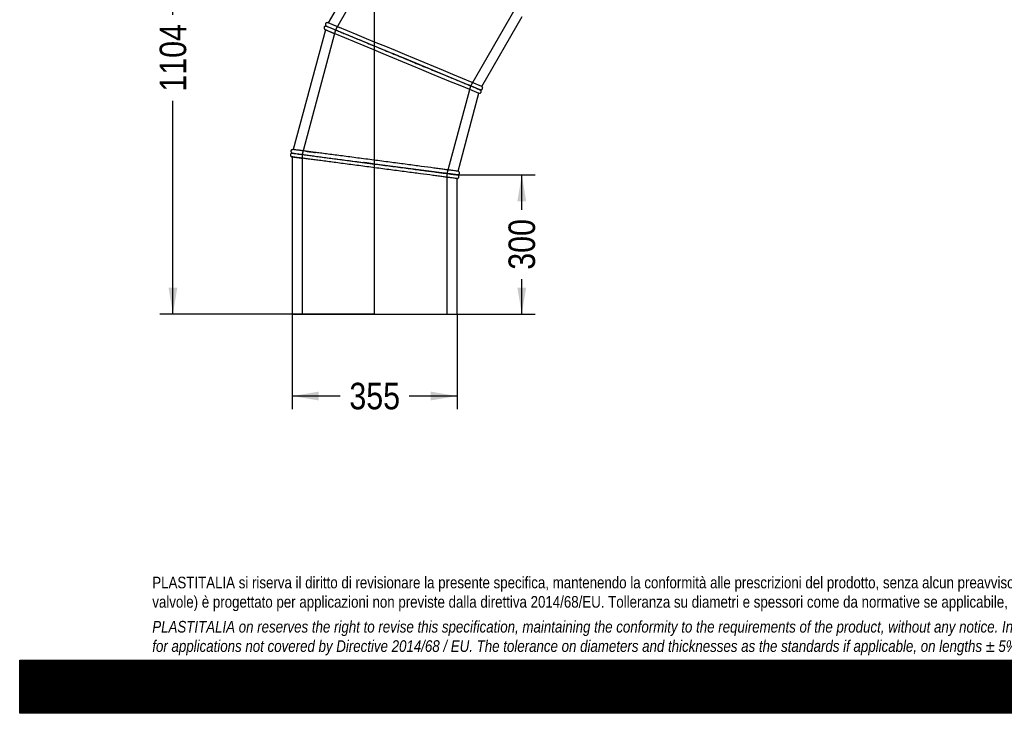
# Model space of a CAD drawing. Header units: millimetres. Extents: x 0 to 4243, y 0 to 3000.
# Tile 1 of 4: x 0 to 2121, y 0 to 1495. Entities that reach past the tile are written whole.
import ezdxf
from ezdxf.enums import TextEntityAlignment as Align
from ezdxf.lldxf.tags import DXFTag

# ---------------------------------------------------------------- set-up
doc = ezdxf.new("R2010")
doc.units = ezdxf.units.MM
doc.header["$LTSCALE"] = 14.285714
for name, color, linetype in [('Default', 7, 'Continuous'), ('DV1_Default', 7, 'Continuous'), ('TUBO_X_GOMITO_90', 7, 'Continuous')]:
    doc.layers.add(name, color=color, linetype=linetype)
doc.styles.add('SEACAD_Arial_Narrow', font='ARIALN.TTF')
tags = doc.linetypes.add('HIDDEN2', pattern=[4.7625, 3.175, -1.5875]).pattern_tags.tags
tags[6:7] = [DXFTag(74, 4), DXFTag(75, 0), DXFTag(340, '0'), DXFTag(46, 0.0), DXFTag(50, 0.0), DXFTag(44, 0.0), DXFTag(45, 0.0)]
tags[4:5] = [DXFTag(74, 4), DXFTag(75, 0), DXFTag(340, '0'), DXFTag(46, 0.0), DXFTag(50, 0.0), DXFTag(44, 0.0), DXFTag(45, 0.0)]
tags = doc.linetypes.add('PHANTOM2', pattern=[31.75, 15.875, -3.175, 3.175, -3.175, 3.175, -3.175]).pattern_tags.tags
tags[14:15] = [DXFTag(74, 4), DXFTag(75, 0), DXFTag(340, '0'), DXFTag(46, 0.0), DXFTag(50, 0.0), DXFTag(44, 0.0), DXFTag(45, 0.0)]
tags[12:13] = [DXFTag(74, 4), DXFTag(75, 0), DXFTag(340, '0'), DXFTag(46, 0.0), DXFTag(50, 0.0), DXFTag(44, 0.0), DXFTag(45, 0.0)]
tags[10:11] = [DXFTag(74, 4), DXFTag(75, 0), DXFTag(340, '0'), DXFTag(46, 0.0), DXFTag(50, 0.0), DXFTag(44, 0.0), DXFTag(45, 0.0)]
tags[8:9] = [DXFTag(74, 4), DXFTag(75, 0), DXFTag(340, '0'), DXFTag(46, 0.0), DXFTag(50, 0.0), DXFTag(44, 0.0), DXFTag(45, 0.0)]
tags[6:7] = [DXFTag(74, 4), DXFTag(75, 0), DXFTag(340, '0'), DXFTag(46, 0.0), DXFTag(50, 0.0), DXFTag(44, 0.0), DXFTag(45, 0.0)]
tags[4:5] = [DXFTag(74, 4), DXFTag(75, 0), DXFTag(340, '0'), DXFTag(46, 0.0), DXFTag(50, 0.0), DXFTag(44, 0.0), DXFTag(45, 0.0)]
doc.dimstyles.new('Plastitalia', dxfattribs={"dimtxt": 57.142857, "dimasz": 57.142857, "dimexe": 28.571429, "dimexo": 0, "dimgap": 14.285714, "dimtad": 0, "dimdec": 0, "dimtxsty": 'SEACAD_Arial_Narrow', "dimblk1": '_SE_FILLED', "dimblk2": '_SE_FILLED', "dimsah": 1, "dimcen": 28.571429, "dimadec": 0, "dimazin": 0, "dimtfac": 0.8, "dimtdec": 1, "dimtmove": 0, "dimatfit": 3, "dimfxl": 1, "dimtolj": 1, "dimarcsym": 0})

# ---------------------------------------------------------------- blocks, each defined once
blk = doc.blocks.new('SE')
at = {"layer": 'DV1_Default', "color": 7, "linetype": 'PHANTOM2'}
blk.add_line((764.8, 860.3), (764.8, 1964.4), dxfattribs=at)
at = {"layer": 'TUBO_X_GOMITO_90', "color": 7, "linetype": 'Continuous'}
for p, q in [((798.4, 1719.4), (664.7, 1487.8)), ((995.5, 1350.8), (1082.5, 1501.4)), ((658.6, 1473.1), (589.4, 1214.8)), ((659.8, 1481), (660.7, 1480.8)), ((660.7, 1480.9), (660, 1481.5)), ((660.7, 1480.9), (826.4, 1412.2)), ((660.7, 1480.9), (660.7, 1480.8)), ((660.7, 1480.9), (826.4, 1412.2)), ((660.7, 1480.9), (660.7, 1480.9)), ((826.4, 1412.2), (826.4, 1412.2)), ((991.5, 1343.8), (826.4, 1412.2)), ((826.4, 1412.2), (826.4, 1412.2)), ((991.5, 1343.8), (826.4, 1412.2)), ((991.5, 1343.8), (991.5, 1343.9)), ((991.5, 1343.8), (991.5, 1343.8)), ((995.5, 1350.8), (996.3, 1350.2)), ((944.4, 1168.1), (989.4, 1336.1)), ((990.4, 1335.9), (989.4, 1336.1)), ((586.4, 1206.9), (587.4, 1207)), ((587.4, 1207.1), (586.5, 1207.4)), ((587.3, 1207.1), (587.3, 1207)), ((587.3, 1207), (765.1, 1183.6)), ((587.3, 1207), (587.3, 1207)), ((587.3, 1207), (765.1, 1183.6)), ((587.3, 1199), (587.3, 860.3)), ((765.1, 1183.6), (765.1, 1183.6)), ((942.3, 1160.3), (765.1, 1183.6)), ((765.1, 1183.6), (765.1, 1183.6)), ((942.3, 1160.3), (765.1, 1183.6)), ((944.4, 1168.1), (945.3, 1167.7)), ((942.3, 1160.3), (942.3, 1160.3)), ((942.3, 1160.3), (942.3, 1160.3)), ((943.3, 1152.4), (942.3, 1152.3)), ((942.3, 860.3), (942.3, 1152.3)), ((587.3, 860.3), (942.3, 860.3))]:
    blk.add_line(p, q, dxfattribs=at)
at = {"layer": 'TUBO_X_GOMITO_90', "color": 7, "linetype": 'HIDDEN2'}
for p, q in [((819.3, 1713.4), (680.4, 1472.7)), ((971.9, 1352), (1069.6, 1521.3)), ((680.4, 1472.7), (608.4, 1204.3)), ((921.2, 1163.1), (971.9, 1352)), ((608.4, 1204.3), (608.4, 860.3)), ((921.2, 860.3), (921.2, 1163.1))]:
    blk.add_line(p, q, dxfattribs=at)
at = {"layer": 'TUBO_X_GOMITO_90', "color": 7, "linetype": 'Continuous'}
for centre, radius, start, end in [((424.7, 862), 670.1, 66.6937, 69.1837), ((-178432.9, -431359.9), 468436.9, 67.478102, 67.521898), ((802.9, 1788.2), 346.4, 245.0811, 248.8251), ((180087.1, 434183.8), 468436.9, 247.478102, 247.521898), ((1238.4, 1985.1), 686.9, 246.7479, 249.108), ((827, 979), 400, 65.451, 68.5777), ((519.5, 548.2), 670.1, 81.6937, 84.1837), ((644.4, 1535.3), 341, 260.0277, 263.8487), ((1014.9, 1843.6), 686.9, 261.7479, 264.108), ((883.9, 812), 353, 80.1609, 83.7409)]:
    blk.add_arc(centre, radius, start, end, dxfattribs=at)
at = {"layer": 'TUBO_X_GOMITO_90', "color": 7, "linetype": 'HIDDEN2'}
for centre, radius, start, end in [((809.9, 940.7), 442, 68.4554, 68.6255), ((809.9, 940.7), 442, 65.4962, 65.9117), ((875.6, 760.1), 405.5, 83.505, 83.7802)]:
    blk.add_arc(centre, radius, start, end, dxfattribs=at)
at = {"layer": 'TUBO_X_GOMITO_90', "color": 7, "linetype": 'Continuous'}
for points, knots in [([(662.8, 1488.4), (662.3, 1488.3), (661.5, 1488.2), (660.4, 1487.7), (659.5, 1486.9), (659, 1486), (658.7, 1485.1), (658.7, 1484), (658.9, 1483), (659.4, 1482.1), (659.7, 1481.7), (660, 1481.5)], [0, 0, 0, 0, 0.137935, 0.269416, 0.388764, 0.493211, 0.584749, 0.692554, 0.829796, 0.910932, 1, 1, 1, 1]), ([(659.8, 1481), (659.3, 1480.9), (658.5, 1480.9), (657.4, 1480.3), (656.6, 1479.6), (656, 1478.8), (655.7, 1477.7), (655.6, 1476.4), (656, 1475.1), (656.6, 1474.5), (656.9, 1474.1)], [0, 0, 0, 0, 0.152519, 0.272971, 0.368096, 0.469014, 0.586167, 0.717647, 0.858239, 1, 1, 1, 1]), ([(660.7, 1480.9), (660.7, 1480.9), (660.7, 1480.9), (660.7, 1480.9), (661, 1480.8), (662.1, 1480.3), (662.9, 1480), (665.1, 1479.1), (666.4, 1478.5), (669.6, 1477.2), (671.4, 1476.5), (675.6, 1474.7), (677.9, 1473.8), (683, 1471.7), (685.8, 1470.5), (691.9, 1468), (695.1, 1466.6), (702, 1463.8), (705.7, 1462.2), (713.4, 1459), (717.4, 1457.4), (725.9, 1453.9), (730.2, 1452.1), (743.8, 1446.5), (753.4, 1442.5), (768.4, 1436.2), (773.6, 1434.1), (783.9, 1429.8), (789.1, 1427.7), (804.8, 1421.2), (815.5, 1416.7), (826.4, 1412.2)], [0.4996579, 0.4996579, 0.4996579, 0.4996579, 0.5, 0.5, 0.53125, 0.53125, 0.5625, 0.5625, 0.59375, 0.59375, 0.625, 0.625, 0.65625, 0.65625, 0.6875, 0.6875, 0.71875, 0.71875, 0.75, 0.75, 0.78125, 0.78125, 0.8125, 0.8125, 0.875, 0.875, 0.90625, 0.90625, 0.9375, 0.9375, 1, 1, 1, 1]), ([(660.7, 1480.8), (660.7, 1480.8), (660.7, 1480.8), (660.7, 1480.8), (661, 1480.7), (662.1, 1480.3), (662.9, 1479.9), (665, 1479), (666.4, 1478.5), (669.6, 1477.2), (671.4, 1476.4), (675.5, 1474.7), (677.9, 1473.7), (683, 1471.6), (685.8, 1470.4), (691.9, 1467.9), (695.1, 1466.6), (702, 1463.7), (705.7, 1462.2), (713.4, 1459), (717.4, 1457.3), (725.8, 1453.9), (730.2, 1452.1), (743.8, 1446.4), (753.4, 1442.5), (768.4, 1436.2), (773.6, 1434.1), (783.9, 1429.8), (789.1, 1427.7), (804.8, 1421.2), (815.5, 1416.7), (826.4, 1412.2)], [0.4996579, 0.4996579, 0.4996579, 0.4996579, 0.5, 0.5, 0.53125, 0.53125, 0.5625, 0.5625, 0.59375, 0.59375, 0.625, 0.625, 0.65625, 0.65625, 0.6875, 0.6875, 0.71875, 0.71875, 0.75, 0.75, 0.78125, 0.78125, 0.8125, 0.8125, 0.875, 0.875, 0.90625, 0.90625, 0.9375, 0.9375, 1, 1, 1, 1]), ([(826.4, 1412.2), (831.8, 1410), (837.1, 1407.8), (847.9, 1403.3), (853.2, 1401.1), (863.8, 1396.7), (869.1, 1394.6), (879.4, 1390.3), (884.5, 1388.2), (899.4, 1382), (909, 1378), (922.5, 1372.4), (926.9, 1370.6), (935.3, 1367.1), (939.3, 1365.5), (946.9, 1362.3), (950.6, 1360.8), (957.4, 1357.9), (960.6, 1356.6), (969.6, 1352.9), (974.7, 1350.8), (980.9, 1348.2), (982.8, 1347.4), (985.9, 1346.1), (987.3, 1345.6), (989.8, 1344.5), (990.8, 1344.1), (991.2, 1343.9)], [0, 0, 0, 0, 0.03125, 0.03125, 0.0625, 0.0625, 0.09375, 0.09375, 0.125, 0.125, 0.1875, 0.1875, 0.21875, 0.21875, 0.25, 0.25, 0.28125, 0.28125, 0.3125, 0.3125, 0.375, 0.375, 0.40625, 0.40625, 0.4375, 0.4375, 0.4810375, 0.4810375, 0.4810375, 0.4810375]), ([(826.4, 1412.2), (831.8, 1410), (837.1, 1407.8), (847.9, 1403.3), (853.2, 1401.1), (863.8, 1396.7), (869.1, 1394.6), (879.4, 1390.3), (884.5, 1388.2), (899.5, 1382), (909.1, 1378), (922.5, 1372.4), (926.9, 1370.6), (935.3, 1367.1), (939.3, 1365.5), (947, 1362.3), (950.6, 1360.8), (957.5, 1358), (960.7, 1356.6), (969.6, 1352.9), (974.7, 1350.8), (981, 1348.2), (982.8, 1347.5), (986, 1346.2), (987.3, 1345.6), (990.5, 1344.3), (991.5, 1343.9), (991.5, 1343.9)], [0, 0, 0, 0, 0.03125, 0.03125, 0.0625, 0.0625, 0.09375, 0.09375, 0.125, 0.125, 0.1875, 0.1875, 0.21875, 0.21875, 0.25, 0.25, 0.28125, 0.28125, 0.3125, 0.3125, 0.375, 0.375, 0.40625, 0.40625, 0.4375, 0.4375, 0.4997446, 0.4997446, 0.4997446, 0.4997446]), ([(990.4, 1335.9), (990.9, 1336), (991.7, 1336), (993, 1336.7), (993.8, 1337.6), (994.3, 1338.7), (994.5, 1339.7), (994.4, 1340.7), (994.1, 1341.9), (993.5, 1342.5), (993.2, 1342.9)], [0, 0, 0, 0, 0.141761, 0.282353, 0.413833, 0.530986, 0.631904, 0.727029, 0.847481, 1, 1, 1, 1]), ([(993.4, 1343.3), (993.9, 1343.4), (994.6, 1343.4), (995.7, 1343.9), (996.5, 1344.6), (997, 1345.3), (997.4, 1346.2), (997.6, 1347.4), (997.4, 1348.6), (996.9, 1349.5), (996.5, 1350), (996.3, 1350.2)], [0, 0, 0, 0, 0.129082, 0.248365, 0.354436, 0.446303, 0.542175, 0.66433, 0.817074, 0.905321, 1, 1, 1, 1]), ([(587.4, 1214.8), (586.9, 1214.7), (586.2, 1214.4), (585.2, 1213.5), (584.7, 1212.5), (584.4, 1211.6), (584.4, 1210.6), (584.6, 1209.5), (585.1, 1208.6), (585.8, 1207.9), (586.2, 1207.6), (586.5, 1207.4)], [0, 0, 0, 0, 0.137935, 0.269416, 0.388764, 0.493211, 0.584749, 0.692554, 0.829796, 0.910932, 1, 1, 1, 1]), ([(944.4, 1168.1), (944.4, 1168.1), (944.1, 1168.1), (943, 1168.3), (942.1, 1168.4), (939.8, 1168.7), (938.4, 1168.9), (935, 1169.3), (933, 1169.6), (928.6, 1170.2), (926.1, 1170.5), (920.7, 1171.2), (917.7, 1171.6), (911.2, 1172.5), (907.7, 1172.9), (900.3, 1173.9), (896.3, 1174.4), (884, 1176), (874.9, 1177.2), (860.4, 1179.2), (855.4, 1179.8), (845.2, 1181.2), (839.9, 1181.9), (829.2, 1183.3), (823.7, 1184), (812.6, 1185.5), (807.1, 1186.2), (795.8, 1187.7), (790.1, 1188.4), (778.7, 1189.9), (772.9, 1190.7), (761.3, 1192.2), (755.5, 1193), (744, 1194.5), (738.2, 1195.3), (726.8, 1196.7), (721.2, 1197.5), (710.1, 1199), (704.6, 1199.7), (688.5, 1201.8), (678.2, 1203.1), (663.7, 1205), (659, 1205.7), (650, 1206.8), (645.7, 1207.4), (637.5, 1208.5), (633.5, 1209), (626.2, 1210), (622.7, 1210.4), (616.3, 1211.3), (613.3, 1211.7), (607.8, 1212.4), (605.3, 1212.7), (600.8, 1213.3), (598.9, 1213.6), (595.4, 1214), (594, 1214.2), (590.6, 1214.7), (589.4, 1214.8), (589.4, 1214.8)], [0, 0, 0, 0, 0.015625, 0.015625, 0.03125, 0.03125, 0.046875, 0.046875, 0.0625, 0.0625, 0.078125, 0.078125, 0.09375, 0.09375, 0.109375, 0.109375, 0.125, 0.125, 0.15625, 0.15625, 0.171875, 0.171875, 0.1875, 0.1875, 0.203125, 0.203125, 0.21875, 0.21875, 0.234375, 0.234375, 0.25, 0.25, 0.265625, 0.265625, 0.28125, 0.28125, 0.296875, 0.296875, 0.3125, 0.3125, 0.34375, 0.34375, 0.359375, 0.359375, 0.375, 0.375, 0.390625, 0.390625, 0.40625, 0.40625, 0.421875, 0.421875, 0.4375, 0.4375, 0.453125, 0.453125, 0.46875, 0.46875, 0.4999593, 0.4999593, 0.4999593, 0.4999593]), ([(586.4, 1206.9), (586, 1206.8), (585.3, 1206.5), (584.4, 1205.8), (583.8, 1204.9), (583.4, 1204), (583.3, 1203.1), (583.4, 1201.9), (583.9, 1200.8), (584.7, 1200), (585.1, 1199.7), (585.4, 1199.5)], [0, 0, 0, 0, 0.129082, 0.248365, 0.354436, 0.446303, 0.542175, 0.66433, 0.817074, 0.905321, 1, 1, 1, 1]), ([(587.3, 1207.1), (587.3, 1207.1), (587.3, 1207.1), (587.4, 1207.1), (587.6, 1207), (588.8, 1206.9), (589.7, 1206.8), (592, 1206.5), (593.4, 1206.3), (596.9, 1205.8), (598.8, 1205.6), (603.3, 1205), (605.8, 1204.6), (611.2, 1203.9), (614.3, 1203.5), (620.8, 1202.7), (624.3, 1202.2), (631.7, 1201.2), (635.6, 1200.7), (643.9, 1199.6), (648.2, 1199), (657.3, 1197.9), (662, 1197.2), (676.5, 1195.3), (686.8, 1194), (702.9, 1191.8), (708.4, 1191.1), (719.5, 1189.6), (725.1, 1188.9), (742, 1186.7), (753.5, 1185.2), (765.1, 1183.6)], [0.4996579, 0.4996579, 0.4996579, 0.4996579, 0.5, 0.5, 0.53125, 0.53125, 0.5625, 0.5625, 0.59375, 0.59375, 0.625, 0.625, 0.65625, 0.65625, 0.6875, 0.6875, 0.71875, 0.71875, 0.75, 0.75, 0.78125, 0.78125, 0.8125, 0.8125, 0.875, 0.875, 0.90625, 0.90625, 0.9375, 0.9375, 1, 1, 1, 1]), ([(587.3, 1207), (587.3, 1207), (587.3, 1207), (587.3, 1207), (587.6, 1207), (588.8, 1206.8), (589.7, 1206.7), (592, 1206.4), (593.4, 1206.2), (596.9, 1205.8), (598.8, 1205.5), (603.3, 1204.9), (605.8, 1204.6), (611.2, 1203.9), (614.3, 1203.5), (620.8, 1202.6), (624.3, 1202.2), (631.7, 1201.2), (635.6, 1200.7), (643.9, 1199.6), (648.2, 1199), (657.2, 1197.8), (662, 1197.2), (676.5, 1195.3), (686.8, 1193.9), (702.9, 1191.8), (708.4, 1191.1), (719.5, 1189.6), (725.1, 1188.9), (742, 1186.7), (753.5, 1185.2), (765.1, 1183.6)], [0.4996595, 0.4996595, 0.4996595, 0.4996595, 0.5, 0.5, 0.53125, 0.53125, 0.5625, 0.5625, 0.59375, 0.59375, 0.625, 0.625, 0.65625, 0.65625, 0.6875, 0.6875, 0.71875, 0.71875, 0.75, 0.75, 0.78125, 0.78125, 0.8125, 0.8125, 0.875, 0.875, 0.90625, 0.90625, 0.9375, 0.9375, 1, 1, 1, 1]), ([(942.3, 1152.3), (942.3, 1152.3), (942, 1152.3), (940.9, 1152.5), (940, 1152.6), (937.7, 1152.9), (936.3, 1153.1), (932.9, 1153.5), (931, 1153.8), (926.5, 1154.4), (924.1, 1154.7), (918.6, 1155.4), (915.6, 1155.8), (909.1, 1156.6), (905.6, 1157.1), (898.2, 1158.1), (894.3, 1158.6), (881.9, 1160.2), (872.9, 1161.4), (858.4, 1163.3), (853.3, 1164), (843.1, 1165.3), (837.8, 1166), (827.1, 1167.4), (821.6, 1168.1), (810.6, 1169.6), (805, 1170.3), (793.8, 1171.8), (788.1, 1172.5), (776.6, 1174.1), (770.8, 1174.8), (759.2, 1176.3), (753.5, 1177.1), (741.9, 1178.6), (736.2, 1179.4), (724.8, 1180.9), (719.2, 1181.6), (708.1, 1183.1), (702.6, 1183.8), (686.5, 1185.9), (676.2, 1187.3), (661.7, 1189.2), (657, 1189.8), (648, 1191), (643.7, 1191.6), (635.4, 1192.7), (631.5, 1193.2), (624.1, 1194.2), (620.7, 1194.6), (614.3, 1195.5), (611.3, 1195.9), (605.8, 1196.6), (603.3, 1196.9), (598.8, 1197.5), (596.8, 1197.8), (593.4, 1198.2), (591.9, 1198.4), (588.5, 1198.9), (587.3, 1199), (587.3, 1199), (587.3, 1199), (587.3, 1199)], [0, 0, 0, 0, 0.015625, 0.015625, 0.03125, 0.03125, 0.046875, 0.046875, 0.0625, 0.0625, 0.078125, 0.078125, 0.09375, 0.09375, 0.109375, 0.109375, 0.125, 0.125, 0.15625, 0.15625, 0.171875, 0.171875, 0.1875, 0.1875, 0.203125, 0.203125, 0.21875, 0.21875, 0.234375, 0.234375, 0.25, 0.25, 0.265625, 0.265625, 0.28125, 0.28125, 0.296875, 0.296875, 0.3125, 0.3125, 0.34375, 0.34375, 0.359375, 0.359375, 0.375, 0.375, 0.390625, 0.390625, 0.40625, 0.40625, 0.421875, 0.421875, 0.4375, 0.4375, 0.453125, 0.453125, 0.46875, 0.46875, 0.5, 0.5, 0.5000254, 0.5000254, 0.5000254, 0.5000254]), ([(765.1, 1183.6), (770.9, 1182.9), (776.7, 1182.1), (788.2, 1180.6), (794, 1179.8), (805.3, 1178.3), (810.9, 1177.6), (822, 1176.1), (827.5, 1175.4), (843.6, 1173.3), (853.9, 1172), (868.3, 1170), (873, 1169.4), (882, 1168.2), (886.3, 1167.7), (894.5, 1166.6), (898.4, 1166.1), (905.8, 1165.1), (909.2, 1164.6), (918.8, 1163.4), (924.3, 1162.7), (931, 1161.8), (933, 1161.5), (936.4, 1161.1), (937.8, 1160.9), (941.2, 1160.4), (942.3, 1160.3), (942.3, 1160.3)], [0, 0, 0, 0, 0.03125, 0.03125, 0.0625, 0.0625, 0.09375, 0.09375, 0.125, 0.125, 0.1875, 0.1875, 0.21875, 0.21875, 0.25, 0.25, 0.28125, 0.28125, 0.3125, 0.3125, 0.375, 0.375, 0.40625, 0.40625, 0.4375, 0.4375, 0.4997392, 0.4997392, 0.4997392, 0.4997392]), ([(765.1, 1183.6), (770.9, 1182.9), (776.7, 1182.1), (788.2, 1180.6), (794, 1179.8), (805.3, 1178.4), (810.9, 1177.6), (822, 1176.2), (827.5, 1175.4), (843.6, 1173.3), (853.9, 1172), (868.3, 1170.1), (873, 1169.5), (882, 1168.3), (886.3, 1167.7), (894.5, 1166.6), (898.4, 1166.1), (905.8, 1165.1), (909.2, 1164.7), (918.8, 1163.4), (924.3, 1162.7), (931, 1161.8), (933, 1161.6), (936.4, 1161.1), (937.8, 1160.9), (940.5, 1160.6), (941.6, 1160.4), (942, 1160.4)], [0, 0, 0, 0, 0.03125, 0.03125, 0.0625, 0.0625, 0.09375, 0.09375, 0.125, 0.125, 0.1875, 0.1875, 0.21875, 0.21875, 0.25, 0.25, 0.28125, 0.28125, 0.3125, 0.3125, 0.375, 0.375, 0.40625, 0.40625, 0.4375, 0.4375, 0.4811242, 0.4811242, 0.4811242, 0.4811242]), ([(944.3, 1160.3), (944.8, 1160.5), (945.5, 1160.7), (946.4, 1161.5), (946.9, 1162.3), (947.3, 1163.2), (947.4, 1164.2), (947.3, 1165.3), (946.8, 1166.4), (946.1, 1167.2), (945.6, 1167.5), (945.3, 1167.7)], [0, 0, 0, 0, 0.129082, 0.248365, 0.354436, 0.446303, 0.542175, 0.66433, 0.817074, 0.905321, 1, 1, 1, 1]), ([(943.3, 1152.4), (943.8, 1152.6), (944.5, 1152.8), (945.5, 1153.7), (946.1, 1154.7), (946.3, 1155.7), (946.4, 1156.6), (946.1, 1157.7), (945.6, 1158.6), (945, 1159.3), (944.5, 1159.6), (944.3, 1159.8)], [0, 0, 0, 0, 0.137935, 0.269416, 0.388764, 0.493211, 0.584749, 0.692554, 0.829796, 0.910932, 1, 1, 1, 1])]:
    blk.add_open_spline(points, degree=3, knots=knots, dxfattribs=at)
for points in [[(662.8, 1488.4), (663.5, 1488.3), (664.1, 1488.2), (664.7, 1487.8)], [(658.6, 1473.1), (658, 1473.3), (657.4, 1473.6), (656.9, 1474.1)], [(991.5, 1343.8), (992.1, 1343.6), (992.7, 1343.3), (993.2, 1342.9)], [(993.4, 1343.3), (992.8, 1343.3), (992.2, 1343.5), (991.6, 1343.8)], [(587.4, 1214.8), (588.1, 1215), (588.8, 1215), (589.4, 1214.8)], [(587.4, 1199), (586.7, 1199), (586, 1199.2), (585.4, 1199.5)], [(942.2, 1160.3), (943, 1160.3), (943.6, 1160.1), (944.3, 1159.8)], [(944.3, 1160.3), (943.7, 1160.2), (943, 1160.2), (942.4, 1160.3)]]:
    blk.add_open_spline(points, degree=3, dxfattribs=at)
at = {"layer": 'TUBO_X_GOMITO_90', "color": 7, "linetype": 'HIDDEN2'}
for points in [[(661.3, 1480.7), (660.9, 1480.8), (660.7, 1480.9), (660.7, 1480.9)], [(661.2, 1480.6), (660.9, 1480.7), (660.7, 1480.8), (660.7, 1480.8)], [(970, 1352.8), (969, 1353.2), (967.9, 1353.6), (966.8, 1354.1)], [(991.2, 1343.9), (991.4, 1343.8), (991.5, 1343.8), (991.5, 1343.8)], [(991.6, 1343.8), (991.5, 1343.9), (991.5, 1343.9), (991.4, 1343.9)], [(587.9, 1207), (587.6, 1207.1), (587.4, 1207.1), (587.3, 1207.1)], [(587.9, 1206.9), (587.5, 1207), (587.4, 1207), (587.3, 1207)], [(919.3, 1163.4), (918.2, 1163.5), (917, 1163.7), (915.9, 1163.8)], [(942, 1160.4), (942.2, 1160.4), (942.3, 1160.3), (942.3, 1160.3)], [(942.4, 1160.3), (942.3, 1160.3), (942.3, 1160.4), (942.2, 1160.4)]]:
    blk.add_open_spline(points, degree=3, dxfattribs=at)
for points, knots in [([(826.4, 1412.2), (820.9, 1414.5), (815.5, 1416.7), (807.9, 1419.9), (805.6, 1420.8), (803.4, 1421.8)], [0, 0, 0, 0, 0.03125, 0.03125, 0.04439143, 0.04439143, 0.04439143, 0.04439143]), ([(972.8, 1351.5), (972.5, 1351.7), (972.2, 1351.8), (971.3, 1352.2), (970.8, 1352.4), (970.3, 1352.6)], [0.65223751, 0.65223751, 0.65223751, 0.65223751, 0.65625, 0.65625, 0.66267341, 0.66267341, 0.66267341, 0.66267341]), ([(616.7, 1211.2), (617.6, 1211.1), (618.5, 1211), (622.7, 1210.4), (626.2, 1210), (632.3, 1209.2), (634.7, 1208.9), (637.3, 1208.5)], [0.58914646, 0.58914646, 0.58914646, 0.58914646, 0.59375, 0.59375, 0.609375, 0.609375, 0.61941714, 0.61941714, 0.61941714, 0.61941714]), ([(605.2, 1196.6), (606.2, 1196.5), (607.3, 1196.4), (608.6, 1196.2), (608.8, 1196.2), (609, 1196.2)], [0.57196043, 0.57196043, 0.57196043, 0.57196043, 0.578125, 0.578125, 0.579259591, 0.579259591, 0.579259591, 0.579259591]), ([(765.1, 1183.6), (759.3, 1184.4), (753.5, 1185.2), (745.3, 1186.2), (742.9, 1186.6), (740.5, 1186.9)], [0, 0, 0, 0, 0.03125, 0.03125, 0.04439489, 0.04439489, 0.04439489, 0.04439489]), ([(922.3, 1162.9), (922, 1163), (921.6, 1163), (920.5, 1163.2), (919.6, 1163.3), (918.8, 1163.4)], [0.65232695, 0.65232695, 0.65232695, 0.65232695, 0.65625, 0.65625, 0.66548334, 0.66548334, 0.66548334, 0.66548334])]:
    blk.add_open_spline(points, degree=3, knots=knots, dxfattribs=at)
blk = doc.blocks.new('DMBLK25')
at = {"layer": 'Default', "linetype": 'Continuous'}
for points in [[(644.5, 674.1), (644.5, 693.2), (587.3, 683.6)], [(885.2, 674.1), (942.3, 683.6), (885.2, 693.2)]]:
    blk.add_hatch(color=7, dxfattribs=at).paths.add_polyline_path(points)
at = {"layer": 'Default', "color": 7, "linetype": 'Continuous'}
for p, q in [((587.3, 860.3), (587.3, 655.1)), ((942.3, 860.3), (942.3, 655.1)), ((690.3, 683.6), (587.3, 683.6)), ((942.3, 683.6), (839.4, 683.6))]:
    blk.add_line(p, q, dxfattribs=at)
at = {"layer": 'Default', "color": 7, "linetype": 'Continuous', "style": 'SEACAD_Arial_Narrow'}
blk.add_text('355', height=57.14, dxfattribs=at).set_placement((710.3, 712.2), align=Align.TOP_LEFT)
blk = doc.blocks.new('_SE_FILLED')
at = {"color": 0}
blk.add_line((0, 0), (-1, 0), dxfattribs=at)
blk.add_solid([(0, 0), (-1, -0.1665), (-1, 0.1665), (0, 0)], dxfattribs=at)
blk = doc.blocks.new('DMBLK26')
at = {"layer": 'Default', "linetype": 'Continuous'}
for points in [[(320.7, 1907.3), (339.7, 1907.3), (330.2, 1964.4)], [(320.7, 917.5), (330.2, 860.3), (339.7, 917.5)]]:
    blk.add_hatch(color=7, dxfattribs=at).paths.add_polyline_path(points)
at = {"layer": 'Default', "color": 7, "linetype": 'Continuous'}
for p, q in [((764.8, 1964.4), (301.6, 1964.4)), ((330.2, 1505.1), (330.2, 1964.4)), ((330.2, 860.3), (330.2, 1319.6)), ((764.8, 860.3), (301.6, 860.3))]:
    blk.add_line(p, q, dxfattribs=at)
at = {"layer": 'Default', "color": 7, "linetype": 'Continuous', "style": 'SEACAD_Arial_Narrow'}
blk.add_text('1104', height=57.14, rotation=90, dxfattribs=at).set_placement((301.6, 1339.6), align=Align.TOP_LEFT)
blk = doc.blocks.new('DMBLK27')
at = {"layer": 'Default', "linetype": 'Continuous'}
for points in [[(708.4, 2428.7), (764.8, 2441.6), (707.2, 2447.7)], [(1248.2, 1906.8), (1242.1, 1964.4), (1229.1, 1907.9)]]:
    blk.add_hatch(color=7, dxfattribs=at).paths.add_polyline_path(points)
at = {"layer": 'Default', "color": 7, "linetype": 'Continuous'}
blk.add_line((764.8, 1964.4), (764.8, 2470.2), dxfattribs=at)
for start, end in [(41.4181, 103.7211), (346.2789, 24.0759)]:
    blk.add_arc((764.8, 1964.4), 477.2, start, end, dxfattribs=at)
at = {"layer": 'Default', "color": 7, "linetype": 'Continuous', "style": 'SEACAD_Arial_Narrow'}
blk.add_text('90°', height=57.14, rotation=302.747, dxfattribs=at).set_placement((1162.1, 2281.7), align=Align.TOP_LEFT)
blk = doc.blocks.new('DMBLK28')
at = {"layer": 'Default', "linetype": 'Continuous'}
for points in [[(1091.3, 1103.2), (1081.8, 1160.3), (1072.3, 1103.2)], [(1091.3, 917.5), (1072.3, 917.5), (1081.8, 860.3)]]:
    blk.add_hatch(color=7, dxfattribs=at).paths.add_polyline_path(points)
at = {"layer": 'Default', "color": 7, "linetype": 'Continuous'}
for p, q in [((942.3, 1160.3), (1110.4, 1160.3)), ((1081.8, 1084.9), (1081.8, 1160.3)), ((1081.8, 860.3), (1081.8, 935.8)), ((942.3, 860.3), (1110.4, 860.3))]:
    blk.add_line(p, q, dxfattribs=at)
at = {"layer": 'Default', "color": 7, "linetype": 'Continuous', "style": 'SEACAD_Arial_Narrow'}
blk.add_text('300', height=57.14, rotation=90, dxfattribs=at).set_placement((1053.2, 955.8), align=Align.TOP_LEFT)

msp = doc.modelspace()

# ---------------------------------------------------------------- hatches: boundary and pattern name
at = {"layer": 'Default', "linetype": 'Continuous'}
h = msp.add_hatch(dxfattribs=at)
h.set_pattern_fill('LINE', scale=0.629921, angle=45, style=0)
h.paths.add_polyline_path([(4242.9, 0), (4242.9, 114.3), (0, 114.3), (0, 0)])
msp.add_hatch(color=7, dxfattribs=at).paths.add_polyline_path([(4242.9, 0), (4242.9, 114.3), (0, 114.3), (0, 0)])

# ---------------------------------------------------------------- linework, layer by layer
at = {"layer": 'Default', "color": 7, "linetype": 'Continuous'}
for p, q in [((0, 114.3), (4242.9, 114.3)), ((0, 0), (0, 114.3)), ((4242.9, 0), (0, 0))]:
    msp.add_line(p, q, dxfattribs=at)

# ---------------------------------------------------------------- block references
at = {"layer": 'Default'}
msp.add_blockref('SE', (0, 0), dxfattribs=at)

# ---------------------------------------------------------------- texts
at = {"layer": 'Default', "insert": (285.7, 294.3), "char_height": 25, "width": 3671.429, "attachment_point": 1}
msp.add_mtext("{\\fArial Narrow|b0||i0||c0|p34;\\C7;\\H25.;\\W1.;PLASTITALIA si riserva il diritto di revisionare la presente specifica, mantenendo la conformità alle prescrizioni del prodotto, senza alcun preavviso. In caso di assegnazione d'ordine si riserva di compiere una più dettagliata analisi tecnico/qualitativa. Il presente prodotto (ad esclusione delle \\P}{\\fArial Narrow|b0||i0||c0|p34;\\C7;\\H25.;\\W1.;valvole) è progettato per applicazioni non previste dalla direttiva 2014/68/EU. Tolleranza su diametri e spessori come da normative se applicabile, su lunghezze ±5%, su angoli ±2°, se non diversamente specificato.\\P}{\\fArial Narrow|b0||i0||c0|p34;\\C7;\\H7.142857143;\\W1.;   \\P}{\\fArial Narrow|b0||i1||c0|p34;\\C7;\\H25.;\\W1.;PLASTITALIA on reserves the right to revise this specification, maintaining the conformity to the requirements of the product, without any notice. In case of assignation of order on will reserve to make a more detailed analysis technical/qualitative. This product (excluding valves) is designed \\P}{\\fArial Narrow|b0||i1||c0|p34;\\C7;\\H25.;\\W1.;for applications not covered by Directive 2014/68 / EU. The tolerance on diameters and thicknesses as the standards if applicable, on lengths ± 5%, on angles ± 2 °, unless otherwise indicated.\\P}", dxfattribs=at)

# ---------------------------------------------------------------- dimensions: what is measured, and where the dimension line sits
at = {"layer": 'Default', "color": 7, "linetype": 'Continuous'}
dim = msp.add_angular_dim_2l(base=(1102.3, 2301.9), line1=((764.8, 1964.4), (1868.9, 1964.4)), line2=((764.8, 1964.4), (764.8, 860.3)), text='\\A1;<>', dimstyle='Plastitalia', override={"dimadec": 1}, dxfattribs=at)
dim.commit()
dim.dimension.update_dxf_attribs({"geometry": 'DMBLK27', "text_midpoint": (1166.2, 2222.6), "dimtype": 162})
for base, p1, p2, angle, picture, middle in [((330.2, 860.3), (764.8, 860.3), (764.8, 1964.4), 90, 'DMBLK26', (330.2, 1412.4)), ((1081.8, 860.3), (942.3, 860.3), (942.3, 1160.3), 90, 'DMBLK28', (1081.8, 1010.3)), ((942.3, 683.6), (942.3, 860.3), (587.3, 860.3), 180, 'DMBLK25', (764.8, 683.6))]:
    dim = msp.add_linear_dim(base=base, p1=p1, p2=p2, angle=angle, text='\\A1;<>', dimstyle='Plastitalia', dxfattribs=at)
    dim.commit()
    dim.dimension.update_dxf_attribs({"geometry": picture, "text_midpoint": middle, "dimtype": 161})

doc.saveas('drawing.dxf')
